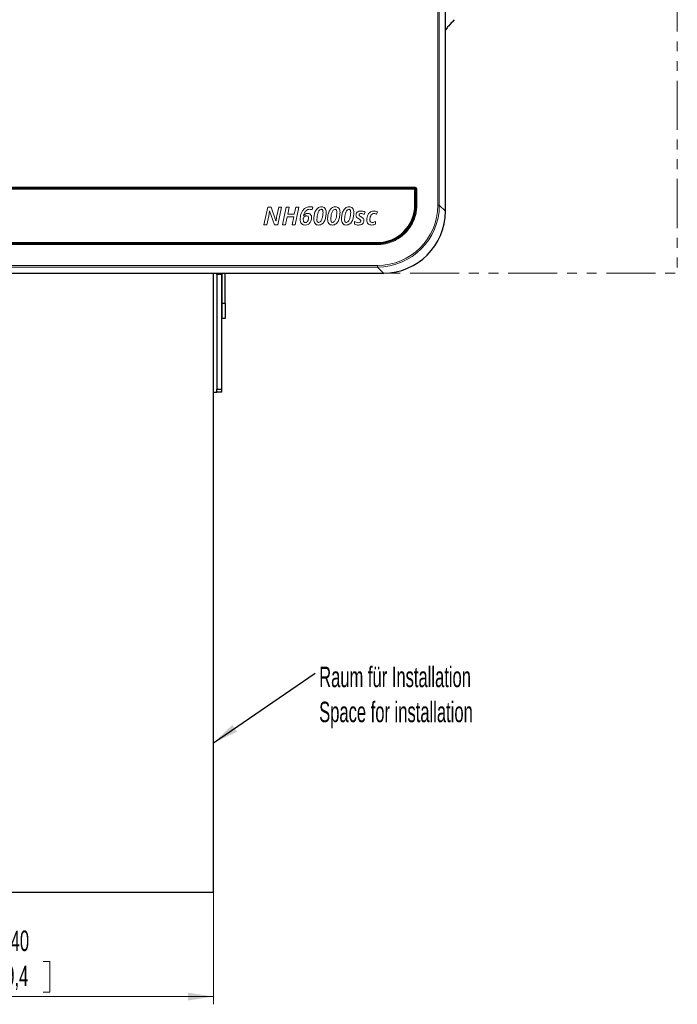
# Model space of a CAD drawing. Header units: millimetres. Extents: x 0 to 4205, y 0 to 2970.
# Tile 76 of 85: x 3145 to 3570, y 1204 to 1841. Entities that reach past the tile are written whole.
import ezdxf

# ---------------------------------------------------------------- set-up
doc = ezdxf.new("R2010")
doc.units = ezdxf.units.MM
doc.header["$LTSCALE"] = 5
doc.linetypes.add('PHANTOM', pattern=[12.7, 6.35, -1.27, 1.27, -1.27, 1.27, -1.27])
doc.styles.add('SLDTEXTSTYLE0', font='TXT', dxfattribs={"width": 0.605})
doc.dimstyles.new('SLDDIMSTYLE0', dxfattribs={"dimtxt": 12.841593, "dimasz": 16.5, "dimexe": 0, "dimexo": 0.0625, "dimgap": 3.210398, "dimtad": 1, "dimdec": 0, "dimrnd": 1e-09, "dimzin": 12, "dimdsep": 46, "dimtxsty": 'SLDTEXTSTYLE0', "dimsah": 1, "dimcen": 0.09, "dimadec": 0, "dimazin": 3, "dimtfac": 1, "dimtdec": 1, "dimtofl": 0, "dimtmove": 0, "dimatfit": 3, "dimfxl": 1, "dimfrac": 2, "dimtolj": 1, "dimtzin": 12, "dimarcsym": 0})
doc.dimstyles.new('SLDDIMSTYLE1', dxfattribs={"dimtxt": 0.18, "dimasz": 16.5, "dimexe": 0, "dimexo": 0.0625, "dimgap": 0, "dimtad": 0, "dimtih": 1, "dimtoh": 1, "dimdec": 0, "dimrnd": 1e-09, "dimzin": 0, "dimdsep": 46, "dimtxsty": 'Standard', "dimsah": 1, "dimcen": 0.09, "dimadec": 0, "dimazin": 0, "dimtfac": 16.5, "dimtdec": 0, "dimtofl": 0, "dimtmove": 0, "dimatfit": 3, "dimfxl": 1, "dimfrac": 2, "dimtolj": 1, "dimtzin": 0, "dimarcsym": 0})

# ---------------------------------------------------------------- blocks, each defined once
blk = doc.blocks.new('_D')
at = {"color": 7, "linetype": 'Continuous', "lineweight": 0}
for p, q in [((3135.64, 2801.25), (3131.23, 2801.25)), ((3131.23, 2801.25), (3131.23, 2781.53)), ((3169.94, 2801.25), (3174.35, 2801.25)), ((3174.35, 2801.25), (3174.35, 2781.53)), ((2865.46, 1769.17), (2865.46, 2783.59)), ((3131.23, 2781.53), (3135.64, 2781.53)), ((3174.35, 2781.53), (3169.94, 2781.53)), ((3440.12, 1908.42), (3440.12, 2783.59)), ((2865.46, 2778.59), (3440.12, 2778.59))]:
    blk.add_line(p, q, dxfattribs=at)
at = {"color": 7, "linetype": 'Continuous', "lineweight": 18}
for points in [[(2865.46, 2778.59), (2881.96, 2776.09), (2881.96, 2781.09)], [(3440.12, 2778.59), (3423.62, 2781.09), (3423.62, 2776.09)]]:
    blk.add_solid(points, dxfattribs=at)
at = {"color": 7, "linetype": 'Continuous', "lineweight": 18, "char_height": 13.229, "attachment_point": 1, "style": 'SLDTEXTSTYLE0'}
for s, insert in [('575', (3138.09, 2821.24)), ('22,6', (3135.64, 2798.58))]:
    blk.add_mtext(s, dxfattribs=dict(at, insert=insert))
blk = doc.blocks.new('_D_5')
at = {"color": 7, "linetype": 'Continuous', "lineweight": 0}
for p, q in [((3030.4, 1276.69), (3030.4, 1204.14)), ((3270.4, 1276.69), (3270.4, 1204.14)), ((3135.67, 1231.8), (3131.26, 1231.8)), ((3131.26, 1231.8), (3131.26, 1212.08)), ((3160.17, 1231.8), (3164.58, 1231.8)), ((3164.58, 1231.8), (3164.58, 1212.08)), ((3131.26, 1212.08), (3135.67, 1212.08)), ((3164.58, 1212.08), (3160.17, 1212.08)), ((3030.4, 1209.14), (3270.4, 1209.14))]:
    blk.add_line(p, q, dxfattribs=at)
at = {"color": 7, "linetype": 'Continuous', "lineweight": 18}
for points in [[(3030.4, 1209.14), (3046.9, 1206.64), (3046.9, 1211.64)], [(3270.4, 1209.14), (3253.9, 1211.64), (3253.9, 1206.64)]]:
    blk.add_solid(points, dxfattribs=at)
at = {"color": 7, "linetype": 'Continuous', "lineweight": 18, "char_height": 13.229, "attachment_point": 1, "style": 'SLDTEXTSTYLE0'}
for s, insert in [('240', (3133.22, 1251.79)), ('9,4', (3135.67, 1229.13))]:
    blk.add_mtext(s, dxfattribs=dict(at, insert=insert))
blk = doc.blocks.new('SW_NOTE_0')
at = {"color": 0, "linetype": 'Continuous', "lineweight": 0, "char_height": 13.2292, "attachment_point": 1, "style": 'SLDTEXTSTYLE0'}
for s, insert in [('Raum für Installation', (2.64, 4.09)), ('Space for installation', (2.64, -18.55))]:
    blk.add_mtext(s, dxfattribs=dict(at, insert=insert))

msp = doc.modelspace()

# ---------------------------------------------------------------- linework, layer by layer
at = {"color": 7, "linetype": 'PHANTOM', "lineweight": 18}
for p in [(3570.26, 2626.6), (3270.4, 1676.69)]:
    msp.add_line(p, (3570.26, 1676.69), dxfattribs=at)
at = {"color": 8, "linetype": 'Continuous', "lineweight": 18}
for p, q in [((3415.35, 1720.63), (3415.35, 1906.17)), ((3416.35, 1906.17), (3416.35, 1720.63)), ((2899.85, 1732.19), (3400.81, 1732.19)), ((2899.85, 1731.69), (3400.81, 1731.69)), ((3400.81, 1731.5), (2899.85, 1731.5)), ((3400.81, 1731.69), (3400.81, 1732.19)), ((3400.81, 1731.5), (3400.81, 1731.69)), ((3401.12, 1731.19), (3401.32, 1731.19)), ((3401.12, 1720.66), (3401.12, 1731.19)), ((3401.82, 1731.19), (3401.32, 1731.19)), ((3401.32, 1731.19), (3401.32, 1720.66)), ((3401.82, 1731.19), (3401.82, 1720.66)), ((3305.37, 1719.47), (3302.94, 1707.97)), ((3307.69, 1719.47), (3305.37, 1719.47)), ((3310.68, 1710.62), (3307.69, 1719.47)), ((3312.52, 1719.47), (3311.3, 1713.69)), ((3311.96, 1707.97), (3314.39, 1719.47)), ((3314.39, 1719.47), (3312.52, 1719.47)), ((3317.32, 1719.47), (3314.88, 1707.97)), ((3319.35, 1719.47), (3317.32, 1719.47)), ((3318.38, 1714.84), (3319.35, 1719.47)), ((3323.57, 1719.47), (3322.58, 1714.84)), ((3323.16, 1707.97), (3325.6, 1719.47)), ((3325.6, 1719.47), (3323.57, 1719.47)), ((3334.15, 1717.78), (3334.53, 1719.44)), ((3401.12, 1720.66), (3401.32, 1720.66)), ((3401.82, 1720.66), (3401.32, 1720.66)), ((3416.35, 1720.63), (3415.35, 1720.63)), ((3416.35, 1720.63), (3420.26, 1716.72)), ((3304.79, 1707.97), (3306.01, 1713.71)), ((3306.55, 1716.99), (3306.61, 1716.99)), ((3306.61, 1716.99), (3309.7, 1707.97)), ((3316.91, 1707.97), (3317.99, 1713.08)), ((3317.99, 1713.08), (3322.21, 1713.08)), ((3322.58, 1714.84), (3318.38, 1714.84)), ((3322.21, 1713.08), (3321.13, 1707.97)), ((3328.65, 1714.05), (3328.58, 1714.05)), ((3367.74, 1714.71), (3368.4, 1716.19)), ((3375.79, 1714.79), (3376.4, 1716.36)), ((3302.94, 1707.97), (3304.79, 1707.97)), ((3309.7, 1707.97), (3311.96, 1707.97)), ((3310.75, 1710.62), (3310.68, 1710.62)), ((3314.88, 1707.97), (3316.91, 1707.97)), ((3321.13, 1707.97), (3323.16, 1707.97)), ((3361.49, 1710.05), (3361.49, 1708.34)), ((3375.11, 1708.39), (3375.11, 1710.05)), ((2924.32, 1695.88), (3376.34, 1695.88)), ((3376.34, 1695.68), (2924.32, 1695.68)), ((3376.34, 1695.18), (2924.32, 1695.18)), ((3376.34, 1695.88), (3376.34, 1695.68)), ((3376.34, 1695.18), (3376.34, 1695.68)), ((2924.29, 1681.65), (3376.37, 1681.65)), ((3376.37, 1680.65), (2924.29, 1680.65)), ((3376.37, 1680.65), (3376.37, 1681.65)), ((3380.29, 1676.74), (3376.37, 1680.65))]:
    msp.add_line(p, q, dxfattribs=at)
at = {"color": 7, "linetype": 'Continuous', "lineweight": 25}
for p, q in [((3420.26, 1716.72), (3420.26, 1871.96)), ((3420.38, 1716.65), (3420.38, 1871.84)), ((3425.89, 1840.54), (3424.6, 1839)), ((3421.39, 1835.18), (3420.38, 1833.97)), ((3423.64, 1837.86), (3422.35, 1836.32)), ((3400.26, 1731.04), (2900.26, 1731.04)), ((3400.56, 1720.74), (3400.56, 1730.74)), ((2924.26, 1696.44), (3376.26, 1696.44)), ((2920.38, 1676.74), (3380.29, 1676.74)), ((2920.38, 1676.69), (3380.43, 1676.69)), ((3270.4, 1276.69), (3270.4, 1676.69)), ((3272.4, 1675.78), (3272.4, 1676.69)), ((3275.4, 1675.78), (3272.4, 1675.78)), ((3272.4, 1675.78), (3272.4, 1601.78)), ((3275.4, 1676.69), (3275.4, 1675.78)), ((3275.4, 1675.78), (3275.4, 1601.78)), ((3275.9, 1657.34), (3275.9, 1676.69)), ((3277.9, 1657.34), (3277.9, 1676.69)), ((3275.9, 1657.34), (3277.9, 1657.34)), ((3275.9, 1647.34), (3275.9, 1657.34)), ((3277.9, 1657.34), (3277.9, 1647.34)), ((3275.9, 1647.34), (3275.4, 1647.34)), ((3277.9, 1647.34), (3275.9, 1647.34)), ((3270.4, 1599.78), (3272.4, 1599.78)), ((3272.4, 1601.78), (3275.4, 1601.78)), ((3272.4, 1599.78), (3272.4, 1601.78)), ((3275.4, 1599.78), (3272.4, 1599.78)), ((3275.4, 1601.78), (3275.4, 1599.78)), ((3030.4, 1276.69), (3270.4, 1276.69))]:
    msp.add_line(p, q, dxfattribs=at)
for centre, radius, start, end in [((3422.87, 1834.92), 1.5, 110.13533, 169.97), ((3425.12, 1837.6), 1.5, 110.13533, 169.97), ((3400.26, 1730.74), 0.3, 0, 90), ((3376.26, 1720.74), 24.3, 270, 0)]:
    msp.add_arc(centre, radius, start, end, dxfattribs=at)
at = {"color": 8, "linetype": 'Continuous', "lineweight": 18}
for radius, start in [(1, 360), (0.507, 0), (0.309, 0)]:
    msp.add_arc((3400.81, 1731.19), radius, start, 90, dxfattribs=at)
for major_axis, ratio, start_param, end_param in [((-28.32, 28.32), 0.998844, 2.356803, 3.926382), ((27.61, -27.61), 0.998783, 5.498396, 7.067974)]:
    msp.add_ellipse((3376.33, 1720.68), major_axis=major_axis, ratio=ratio, start_param=start_param, end_param=end_param, dxfattribs=at)
at = {"color": 7, "linetype": 'Continuous', "lineweight": 25}
msp.add_ellipse((3380.24, 1716.76), major_axis=(28.32, -28.32), ratio=0.998783, start_param=5.498396, end_param=7.067974, dxfattribs=at)
at = {"color": 8, "linetype": 'Continuous', "lineweight": 18}
for points, knots in [([(3332.87, 1719.65), (3332.04, 1719.59), (3330.57, 1719.49), (3329.4, 1718.59), (3328.89, 1718.2)], [0, 0, 0, 0, 0.560129, 1, 1, 1, 1]), ([(3334.53, 1719.44), (3334.22, 1719.51), (3333.67, 1719.63), (3333.11, 1719.64), (3332.87, 1719.65)], [0, 0, 0, 0, 0.559992, 1, 1, 1, 1]), ([(3340.14, 1719.65), (3339.71, 1719.61), (3338.84, 1719.53), (3337.7, 1718.84), (3336.82, 1717.87), (3335.95, 1716.37), (3335.31, 1714.27), (3335.21, 1712.54), (3335.16, 1711.68)], [0, 0, 0, 0, 0.124736, 0.249529, 0.374551, 0.499697, 0.749705, 1, 1, 1, 1]), ([(3343.18, 1715.93), (3343.16, 1716.44), (3343.11, 1717.46), (3342.51, 1718.82), (3341.35, 1719.57), (3340.54, 1719.62), (3340.14, 1719.65)], [0, 0, 0, 0, 0.281174, 0.5603, 0.779512, 1, 1, 1, 1]), ([(3349.09, 1719.65), (3348.65, 1719.61), (3347.79, 1719.53), (3346.64, 1718.84), (3345.77, 1717.87), (3344.9, 1716.37), (3344.26, 1714.27), (3344.16, 1712.54), (3344.11, 1711.68)], [0, 0, 0, 0, 0.124736, 0.249529, 0.374551, 0.499697, 0.749705, 1, 1, 1, 1]), ([(3352.13, 1715.93), (3352.11, 1716.44), (3352.06, 1717.46), (3351.45, 1718.82), (3350.3, 1719.57), (3349.49, 1719.62), (3349.09, 1719.65)], [0, 0, 0, 0, 0.281174, 0.5603, 0.779512, 1, 1, 1, 1]), ([(3358.04, 1719.65), (3357.6, 1719.61), (3356.73, 1719.53), (3355.59, 1718.84), (3354.72, 1717.87), (3353.84, 1716.37), (3353.21, 1714.27), (3353.11, 1712.54), (3353.06, 1711.68)], [0, 0, 0, 0, 0.124736, 0.249529, 0.374551, 0.499697, 0.749705, 1, 1, 1, 1]), ([(3361.08, 1715.93), (3361.06, 1716.44), (3361.01, 1717.46), (3360.4, 1718.82), (3359.25, 1719.57), (3358.44, 1719.62), (3358.04, 1719.65)], [0, 0, 0, 0, 0.281174, 0.5603, 0.779512, 1, 1, 1, 1]), ([(3401.82, 1720.66), (3401.77, 1719.51), (3401.68, 1717.2), (3400.9, 1713.56), (3399.53, 1709.83), (3397.41, 1706.13), (3394.7, 1702.83), (3391.47, 1700.01), (3387.84, 1697.8), (3384.27, 1696.35), (3380.91, 1695.54), (3378.37, 1695.22), (3376.85, 1695.19), (3376.34, 1695.18)], [0, 0, 0, 0, 0.086415, 0.172834, 0.278181, 0.383795, 0.490793, 0.597789, 0.703262, 0.80874, 0.885374, 0.962008, 1, 1, 1, 1]), ([(3401.32, 1720.66), (3401.26, 1719.31), (3401.13, 1716.57), (3400.09, 1712.56), (3398.51, 1708.92), (3396.46, 1705.7), (3394.56, 1703.5), (3391.96, 1701.04), (3388.87, 1698.85), (3384.6, 1696.97), (3380.55, 1695.89), (3377.75, 1695.75), (3376.34, 1695.68)], [0, 0, 0, 0, 0.103251, 0.209483, 0.314742, 0.406431, 0.500084, 0.536103, 0.681043, 0.78649, 0.891924, 1, 1, 1, 1]), ([(3376.34, 1695.88), (3376.37, 1695.88), (3377.77, 1695.88), (3380.55, 1696.12), (3384.54, 1697.15), (3388.77, 1699.03), (3391.83, 1701.19), (3394.42, 1703.64), (3396.3, 1705.82), (3398.33, 1709.01), (3399.9, 1712.63), (3400.93, 1716.6), (3401.06, 1719.32), (3401.12, 1720.66)], [0, 0, 0, 0, 0.002649, 0.108084, 0.213521, 0.318962, 0.463905, 0.499921, 0.59357, 0.685262, 0.790515, 0.89675, 1, 1, 1, 1]), ([(3306.01, 1713.71), (3306.08, 1714.08), (3306.2, 1714.69), (3306.33, 1715.54), (3306.44, 1716.27), (3306.51, 1716.75), (3306.55, 1716.99)], [0, 0, 0, 0, 0.340002, 0.560009, 0.780017, 1, 1, 1, 1]), ([(3311.3, 1713.69), (3311.18, 1713.12), (3310.98, 1712.1), (3310.82, 1711.07), (3310.75, 1710.62)], [0, 0, 0, 0, 0.55996, 1, 1, 1, 1]), ([(3328.89, 1718.2), (3328.44, 1717.68), (3327.55, 1716.64), (3326.61, 1714.36), (3326.47, 1712.6), (3326.38, 1711.53)], [0, 0, 0, 0, 0.279879, 0.560209, 1, 1, 1, 1]), ([(3328.34, 1711.28), (3328.34, 1711.45), (3328.34, 1711.76), (3328.42, 1712.06), (3328.45, 1712.19)], [0, 0, 0, 0, 0.559823, 1, 1, 1, 1]), ([(3328.45, 1712.19), (3328.55, 1712.43), (3328.75, 1712.89), (3329.28, 1713.38), (3329.85, 1713.7), (3330.25, 1713.74), (3330.45, 1713.76)], [0, 0, 0, 0, 0.2796412, 0.5597073, 0.7798808, 1, 1, 1, 1]), ([(3328.58, 1714.05), (3328.75, 1714.6), (3329.08, 1715.72), (3330.02, 1717.09), (3331.35, 1717.87), (3332.26, 1717.94), (3332.72, 1717.98)], [0, 0, 0, 0, 0.280782, 0.560335, 0.77992, 1, 1, 1, 1]), ([(3331.17, 1715.35), (3330.61, 1715.27), (3329.61, 1715.14), (3328.94, 1714.38), (3328.65, 1714.05)], [0, 0, 0, 0, 0.558295, 1, 1, 1, 1]), ([(3329.61, 1707.81), (3330.27, 1707.88), (3331.59, 1708.01), (3332.95, 1709.37), (3333.62, 1710.92), (3333.71, 1711.94), (3333.75, 1712.45)], [0, 0, 0, 0, 0.279238, 0.558269, 0.779007, 1, 1, 1, 1]), ([(3331.75, 1712.29), (3331.73, 1711.93), (3331.68, 1711.21), (3331.26, 1710.28), (3330.58, 1709.59), (3330.01, 1709.51), (3329.73, 1709.47)], [0, 0, 0, 0, 0.281068, 0.561255, 0.781064, 1, 1, 1, 1]), ([(3330.45, 1713.76), (3330.66, 1713.74), (3331.08, 1713.71), (3331.68, 1713.17), (3331.73, 1712.62), (3331.75, 1712.29)], [0, 0, 0, 0, 0.281462, 0.560535, 1, 1, 1, 1]), ([(3333.75, 1712.45), (3333.73, 1712.87), (3333.69, 1713.69), (3333.08, 1714.72), (3332.15, 1715.28), (3331.5, 1715.33), (3331.17, 1715.35)], [0, 0, 0, 0, 0.280906, 0.559661, 0.779443, 1, 1, 1, 1]), ([(3332.72, 1717.98), (3332.99, 1717.97), (3333.48, 1717.95), (3333.95, 1717.83), (3334.15, 1717.78)], [0, 0, 0, 0, 0.559961, 1, 1, 1, 1]), ([(3337.19, 1711.65), (3337.3, 1712.88), (3337.47, 1714.73), (3338.32, 1716.71), (3339.07, 1717.74), (3339.68, 1717.9), (3339.98, 1717.98)], [0, 0, 0, 0, 0.5008671, 0.7515425, 0.8767693, 1, 1, 1, 1]), ([(3338.24, 1707.81), (3338.68, 1707.85), (3339.56, 1707.93), (3340.73, 1708.62), (3341.62, 1709.6), (3342.46, 1711.15), (3343.05, 1713.3), (3343.14, 1715.05), (3343.18, 1715.93)], [0, 0, 0, 0, 0.124791, 0.24957, 0.374527, 0.499651, 0.749641, 1, 1, 1, 1]), ([(3341.16, 1715.99), (3341.06, 1714.73), (3340.91, 1712.84), (3340.1, 1710.8), (3339.35, 1709.73), (3338.73, 1709.57), (3338.42, 1709.49)], [0, 0, 0, 0, 0.501047, 0.751692, 0.876802, 1, 1, 1, 1]), ([(3339.98, 1717.98), (3340.09, 1717.97), (3340.3, 1717.95), (3340.6, 1717.8), (3340.82, 1717.56), (3341.12, 1716.98), (3341.14, 1716.43), (3341.16, 1715.99)], [0, 0, 0, 0, 0.125151, 0.250195, 0.375381, 0.500692, 1, 1, 1, 1]), ([(3346.14, 1711.65), (3346.25, 1712.88), (3346.42, 1714.73), (3347.26, 1716.71), (3348.02, 1717.74), (3348.63, 1717.9), (3348.93, 1717.98)], [0, 0, 0, 0, 0.5008671, 0.7515425, 0.8767693, 1, 1, 1, 1]), ([(3347.19, 1707.81), (3347.63, 1707.85), (3348.51, 1707.93), (3349.68, 1708.62), (3350.56, 1709.6), (3351.41, 1711.15), (3352, 1713.3), (3352.09, 1715.05), (3352.13, 1715.93)], [0, 0, 0, 0, 0.124791, 0.24957, 0.374527, 0.499651, 0.749641, 1, 1, 1, 1]), ([(3350.1, 1715.99), (3350.01, 1714.73), (3349.86, 1712.84), (3349.05, 1710.8), (3348.29, 1709.73), (3347.67, 1709.57), (3347.37, 1709.49)], [0, 0, 0, 0, 0.501047, 0.751692, 0.876802, 1, 1, 1, 1]), ([(3348.93, 1717.98), (3349.03, 1717.97), (3349.25, 1717.95), (3349.55, 1717.8), (3349.77, 1717.56), (3350.07, 1716.98), (3350.09, 1716.43), (3350.1, 1715.99)], [0, 0, 0, 0, 0.125151, 0.250195, 0.375381, 0.500692, 1, 1, 1, 1]), ([(3355.09, 1711.65), (3355.2, 1712.88), (3355.37, 1714.73), (3356.21, 1716.71), (3356.97, 1717.74), (3357.57, 1717.9), (3357.87, 1717.98)], [0, 0, 0, 0, 0.500867, 0.751542, 0.876769, 1, 1, 1, 1]), ([(3356.14, 1707.81), (3356.58, 1707.85), (3357.46, 1707.93), (3358.62, 1708.62), (3359.51, 1709.6), (3360.36, 1711.15), (3360.95, 1713.3), (3361.04, 1715.05), (3361.08, 1715.93)], [0, 0, 0, 0, 0.1247906, 0.2495702, 0.3745271, 0.4996514, 0.7496406, 1, 1, 1, 1]), ([(3359.05, 1715.99), (3358.96, 1714.73), (3358.81, 1712.84), (3358, 1710.8), (3357.24, 1709.73), (3356.62, 1709.57), (3356.31, 1709.49)], [0, 0, 0, 0, 0.501047, 0.751692, 0.876802, 1, 1, 1, 1]), ([(3357.87, 1717.98), (3357.98, 1717.97), (3358.2, 1717.95), (3358.5, 1717.8), (3358.72, 1717.56), (3359.02, 1716.98), (3359.04, 1716.43), (3359.05, 1715.99)], [0, 0, 0, 0, 0.125151, 0.250195, 0.375381, 0.500692, 1, 1, 1, 1]), ([(3365.63, 1716.86), (3365.19, 1716.84), (3364.32, 1716.79), (3363.19, 1716.21), (3362.53, 1715.25), (3362.47, 1714.55), (3362.44, 1714.21)], [0, 0, 0, 0, 0.280804, 0.560097, 0.779735, 1, 1, 1, 1]), ([(3362.44, 1714.21), (3362.47, 1713.91), (3362.51, 1713.33), (3363.16, 1712.46), (3363.8, 1712.07), (3364.2, 1711.84)], [0, 0, 0, 0, 0.279662, 0.559153, 1, 1, 1, 1]), ([(3364.47, 1714.42), (3364.5, 1714.57), (3364.54, 1714.89), (3365.02, 1715.25), (3365.42, 1715.29), (3365.66, 1715.32)], [0, 0, 0, 0, 0.279273, 0.559679, 1, 1, 1, 1]), ([(3365.74, 1713.14), (3365.43, 1713.31), (3365, 1713.53), (3364.52, 1713.99), (3364.49, 1714.28), (3364.47, 1714.42)], [0, 0, 0, 0, 0.561214, 0.780708, 1, 1, 1, 1]), ([(3368.4, 1716.19), (3367.91, 1716.41), (3367.02, 1716.79), (3366.06, 1716.84), (3365.63, 1716.86)], [0, 0, 0, 0, 0.559682, 1, 1, 1, 1]), ([(3365.66, 1715.32), (3366.07, 1715.27), (3366.8, 1715.19), (3367.45, 1714.85), (3367.74, 1714.71)], [0, 0, 0, 0, 0.558822, 1, 1, 1, 1]), ([(3367.61, 1710.73), (3367.59, 1711.03), (3367.53, 1711.64), (3366.83, 1712.52), (3366.16, 1712.91), (3365.74, 1713.14)], [0, 0, 0, 0, 0.2792984, 0.558929, 1, 1, 1, 1]), ([(3373.99, 1716.86), (3373.47, 1716.82), (3372.44, 1716.72), (3371.1, 1715.84), (3370.13, 1714.51), (3369.51, 1712.87), (3369.43, 1711.66), (3369.4, 1711.05)], [0, 0, 0, 0, 0.1864, 0.372661, 0.559352, 0.779602, 1, 1, 1, 1]), ([(3371.43, 1711.16), (3371.45, 1711.61), (3371.5, 1712.5), (3371.94, 1713.77), (3372.61, 1714.69), (3373.38, 1715.16), (3373.83, 1715.2), (3374.05, 1715.22)], [0, 0, 0, 0, 0.25057, 0.500802, 0.750019, 0.875017, 1, 1, 1, 1]), ([(3376.4, 1716.36), (3375.97, 1716.53), (3375.19, 1716.83), (3374.35, 1716.85), (3373.99, 1716.86)], [0, 0, 0, 0, 0.559578, 1, 1, 1, 1]), ([(3374.05, 1715.22), (3374.39, 1715.19), (3374.99, 1715.14), (3375.55, 1714.9), (3375.79, 1714.79)], [0, 0, 0, 0, 0.559232, 1, 1, 1, 1]), ([(3326.38, 1711.53), (3326.4, 1711.01), (3326.46, 1709.96), (3327.18, 1708.62), (3328.38, 1707.9), (3329.2, 1707.84), (3329.61, 1707.81)], [0, 0, 0, 0, 0.280919, 0.559852, 0.779484, 1, 1, 1, 1]), ([(3329.73, 1709.47), (3329.57, 1709.48), (3329.25, 1709.51), (3328.84, 1709.78), (3328.44, 1710.36), (3328.38, 1710.9), (3328.34, 1711.28)], [0, 0, 0, 0, 0.186973, 0.373813, 0.560996, 1, 1, 1, 1]), ([(3335.16, 1711.68), (3335.19, 1711.15), (3335.24, 1710.11), (3335.84, 1708.71), (3336.99, 1707.9), (3337.82, 1707.84), (3338.24, 1707.81)], [0, 0, 0, 0, 0.281138, 0.560573, 0.779658, 1, 1, 1, 1]), ([(3338.42, 1709.49), (3338.3, 1709.5), (3338.07, 1709.51), (3337.74, 1709.67), (3337.51, 1709.94), (3337.23, 1710.59), (3337.21, 1711.18), (3337.19, 1711.65)], [0, 0, 0, 0, 0.125237, 0.250082, 0.375011, 0.500325, 1, 1, 1, 1]), ([(3344.11, 1711.68), (3344.13, 1711.15), (3344.18, 1710.11), (3344.79, 1708.71), (3345.94, 1707.9), (3346.77, 1707.84), (3347.19, 1707.81)], [0, 0, 0, 0, 0.281138, 0.560573, 0.779658, 1, 1, 1, 1]), ([(3347.37, 1709.49), (3347.25, 1709.5), (3347.01, 1709.51), (3346.69, 1709.67), (3346.46, 1709.94), (3346.18, 1710.59), (3346.16, 1711.18), (3346.14, 1711.65)], [0, 0, 0, 0, 0.125237, 0.250082, 0.375011, 0.500325, 1, 1, 1, 1]), ([(3353.06, 1711.68), (3353.08, 1711.15), (3353.13, 1710.11), (3353.73, 1708.71), (3354.89, 1707.9), (3355.72, 1707.84), (3356.14, 1707.81)], [0, 0, 0, 0, 0.281138, 0.560573, 0.779658, 1, 1, 1, 1]), ([(3356.31, 1709.49), (3356.2, 1709.5), (3355.96, 1709.51), (3355.64, 1709.67), (3355.41, 1709.94), (3355.13, 1710.59), (3355.11, 1711.18), (3355.09, 1711.65)], [0, 0, 0, 0, 0.125237, 0.250082, 0.375011, 0.500325, 1, 1, 1, 1]), ([(3363.94, 1709.34), (3363.46, 1709.39), (3362.6, 1709.48), (3361.83, 1709.88), (3361.49, 1710.05)], [0, 0, 0, 0, 0.559223, 1, 1, 1, 1]), ([(3361.49, 1708.34), (3361.95, 1708.16), (3362.77, 1707.84), (3363.65, 1707.82), (3364.04, 1707.81)], [0, 0, 0, 0, 0.559227, 1, 1, 1, 1]), ([(3365.57, 1710.44), (3365.56, 1710.35), (3365.55, 1710.16), (3365.38, 1709.83), (3364.87, 1709.41), (3364.31, 1709.37), (3363.94, 1709.34)], [0, 0, 0, 0, 0.125754, 0.251356, 0.500937, 1, 1, 1, 1]), ([(3364.04, 1707.81), (3364.52, 1707.84), (3365.5, 1707.89), (3366.76, 1708.51), (3367.52, 1709.57), (3367.58, 1710.34), (3367.61, 1710.73)], [0, 0, 0, 0, 0.280937, 0.560233, 0.779793, 1, 1, 1, 1]), ([(3364.2, 1711.84), (3364.53, 1711.66), (3365, 1711.4), (3365.52, 1710.9), (3365.55, 1710.59), (3365.57, 1710.44)], [0, 0, 0, 0, 0.561524, 0.781161, 1, 1, 1, 1]), ([(3369.4, 1711.05), (3369.43, 1710.56), (3369.48, 1709.58), (3370.33, 1708.42), (3371.49, 1707.89), (3372.25, 1707.84), (3372.63, 1707.81)], [0, 0, 0, 0, 0.2804633, 0.5588508, 0.7791312, 1, 1, 1, 1]), ([(3372.99, 1709.46), (3372.74, 1709.47), (3372.24, 1709.51), (3371.69, 1709.99), (3371.46, 1710.58), (3371.44, 1710.97), (3371.43, 1711.16)], [0, 0, 0, 0, 0.280197, 0.55832, 0.778809, 1, 1, 1, 1]), ([(3372.63, 1707.81), (3373.12, 1707.84), (3373.98, 1707.89), (3374.77, 1708.24), (3375.11, 1708.39)], [0, 0, 0, 0, 0.559522, 1, 1, 1, 1]), ([(3375.11, 1710.05), (3374.73, 1709.87), (3374.06, 1709.55), (3373.31, 1709.49), (3372.99, 1709.46)], [0, 0, 0, 0, 0.560716, 1, 1, 1, 1])]:
    msp.add_open_spline(points, degree=3, knots=knots, dxfattribs=at)

# ---------------------------------------------------------------- block references
at = {"color": 7, "linetype": 'Continuous', "lineweight": 0}
msp.add_blockref('SW_NOTE_0', (3336.01, 1418.27), dxfattribs=at)

# ---------------------------------------------------------------- dimensions: what is measured, and where the dimension line sits
at = {"color": 7, "linetype": 'Continuous', "lineweight": 18}
for base, p1, p2, picture, middle in [((3440.12, 2778.59), (2865.46, 1769.17), (3440.12, 1908.42), '_D', (3152.79, 2778.59)), ((3270.4, 1209.14), (3030.4, 1276.69), (3270.4, 1276.69), '_D_5', (3147.92, 1209.14))]:
    dim = msp.add_linear_dim(base=base, p1=p1, p2=p2, dimstyle='SLDDIMSTYLE0', dxfattribs=at)
    dim.commit()
    dim.dimension.update_dxf_attribs({"geometry": picture, "text_midpoint": middle, "dimtype": 160})

# ---------------------------------------------------------------- leaders
at = {"color": 7, "linetype": 'Continuous', "lineweight": 0}
msp.add_leader([(3270.4, 1373.17), (3336.01, 1418.27)], dimstyle='SLDDIMSTYLE1', dxfattribs=at)

doc.saveas('drawing.dxf')
